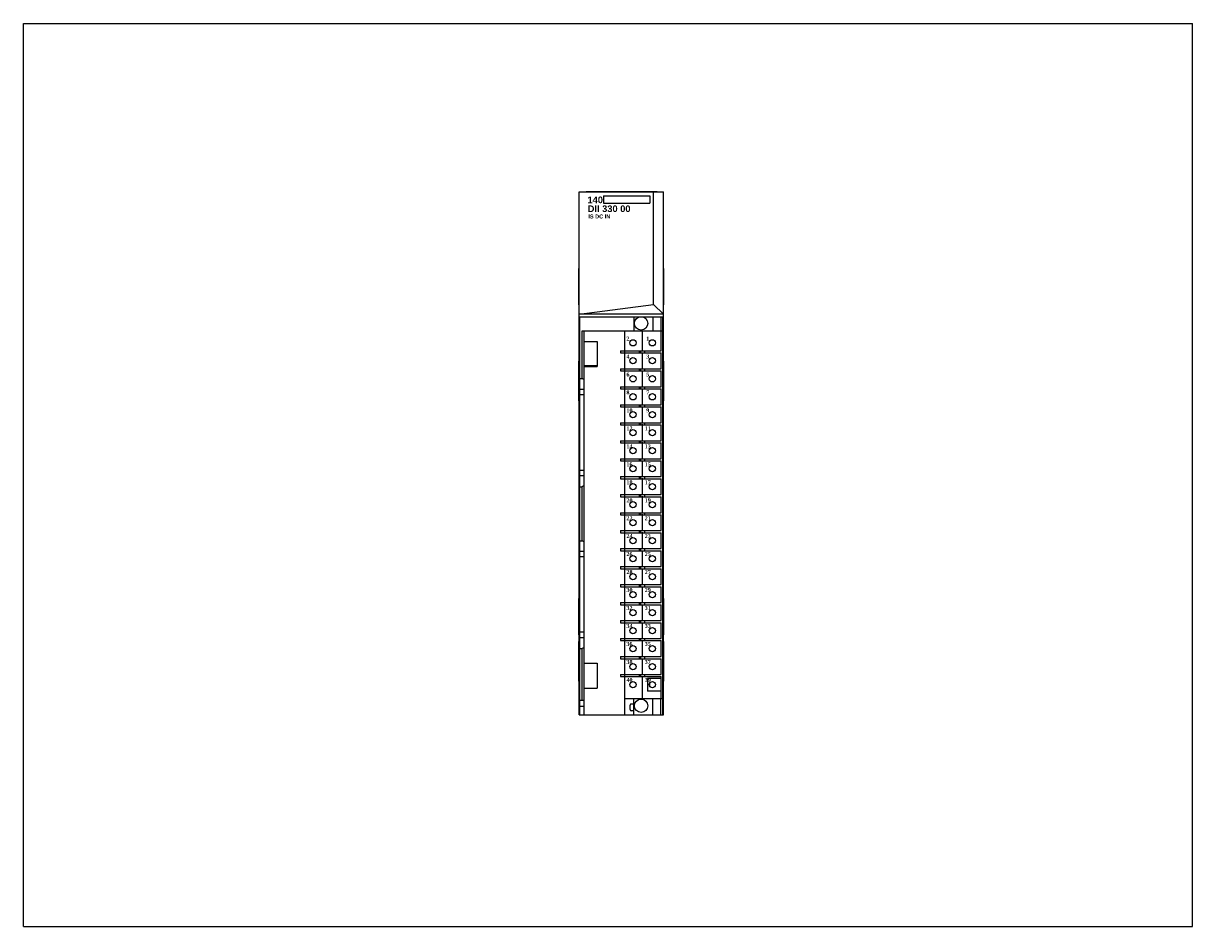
# Model space of a CAD drawing. Extents: x 0 to 22, y 0 to 27.4.
import ezdxf

# ---------------------------------------------------------------- set-up
doc = ezdxf.new("R2010")
doc.units = 0
doc.header["$LTSCALE"] = 1.21
doc.header["$MEASUREMENT"] = 0
doc.layers.get('0').update_dxf_attribs({"linetype": 'CONTINUOUS'})

msp = doc.modelspace()

# ---------------------------------------------------------------- linework, layer by layer
for p, q in [((0, 0), (0, 17)), ((0, 17), (22, 17)), ((22, 0), (22, 17)), ((10.458, 3.989), (10.458, 13.832)), ((10.458, 13.832), (12.046, 13.832)), ((10.588, 13.832), (10.588, 13.837)), ((10.588, 13.837), (11.927, 13.837)), ((10.917, 13.753), (10.917, 13.618)), ((10.917, 13.753), (11.786, 13.753)), ((11.786, 13.753), (11.786, 13.617)), ((11.859, 11.711), (11.859, 13.832)), ((11.927, 13.832), (11.927, 13.837)), ((12.046, 3.989), (12.046, 13.832)), ((10.917, 13.617), (11.786, 13.617)), ((10.452, 11.7), (10.452, 12.389)), ((10.458, 12.389), (10.452, 12.389)), ((12.046, 12.389), (12.052, 12.389)), ((12.052, 11.7), (12.052, 12.389)), ((10.458, 11.7), (10.452, 11.7)), ((10.458, 11.524), (11.859, 11.711)), ((11.859, 11.711), (12.046, 11.524)), ((12.046, 11.7), (12.052, 11.7)), ((12.046, 11.524), (10.458, 11.524)), ((10.472, 3.989), (10.472, 11.479)), ((10.472, 11.479), (11.616, 11.479)), ((11.486, 11.479), (11.486, 11.212)), ((11.63, 11.479), (12.041, 11.479)), ((11.845, 11.479), (11.845, 11.212)), ((11.994, 11.479), (11.994, 11.212)), ((12.033, 11.212), (12.033, 11.479)), ((12.042, 11.459), (12.041, 11.479)), ((12.042, 3.989), (12.042, 11.459)), ((11.647, 10.847), (11.647, 11.221)), ((10.512, 10.315), (10.512, 11.212)), ((10.512, 11.212), (12.033, 11.212)), ((10.551, 3.989), (10.551, 11.212)), ((10.551, 11.015), (10.797, 11.015)), ((10.797, 11.015), (10.797, 10.543)), ((11.317, 10.839), (11.317, 11.212)), ((12.002, 10.839), (12.002, 11.212)), ((12.034, 4.291), (12.034, 11.212)), ((11.235, 10.839), (11.235, 10.799)), ((11.235, 10.839), (12.002, 10.839)), ((11.235, 10.799), (12.002, 10.799)), ((11.313, 10.839), (11.313, 10.799)), ((11.317, 10.5), (11.317, 10.799)), ((11.589, 10.839), (11.589, 10.799)), ((11.609, 10.839), (11.609, 10.799)), ((11.647, 10.509), (11.647, 10.808)), ((11.687, 10.839), (11.687, 10.799)), ((12.002, 10.5), (12.002, 10.799)), ((10.451, 9.895), (10.451, 10.645)), ((10.451, 10.645), (10.458, 10.645)), ((10.456, 9.895), (10.456, 10.645)), ((12.046, 10.645), (12.051, 10.645)), ((12.051, 9.895), (12.051, 10.645)), ((10.451, 10.52), (10.456, 10.52)), ((10.787, 10.552), (10.551, 10.552)), ((10.551, 10.543), (10.797, 10.543)), ((10.787, 10.552), (10.787, 10.543)), ((11.235, 10.5), (11.235, 10.461)), ((11.235, 10.5), (12.002, 10.5)), ((11.235, 10.461), (12.002, 10.461)), ((11.313, 10.5), (11.313, 10.461)), ((11.317, 10.161), (11.317, 10.461)), ((11.589, 10.5), (11.589, 10.461)), ((11.609, 10.5), (11.609, 10.461)), ((11.647, 10.17), (11.647, 10.469)), ((11.687, 10.5), (11.687, 10.461)), ((12.002, 10.161), (12.002, 10.461)), ((12.046, 10.52), (12.051, 10.52)), ((10.472, 10.315), (10.512, 10.315)), ((10.551, 10.293), (10.512, 10.315)), ((11.235, 10.161), (11.235, 10.122)), ((11.235, 10.161), (12.002, 10.161)), ((11.235, 10.122), (12.002, 10.122)), ((11.313, 10.161), (11.313, 10.122)), ((11.317, 9.823), (11.317, 10.122)), ((11.589, 10.161), (11.589, 10.122)), ((11.609, 10.161), (11.609, 10.122)), ((11.647, 9.832), (11.647, 10.131)), ((11.687, 10.161), (11.687, 10.122)), ((12.002, 9.823), (12.002, 10.122)), ((10.451, 10.02), (10.456, 10.02)), ((10.551, 10.111), (10.472, 10.111)), ((10.551, 10.009), (10.472, 10.009)), ((12.046, 10.02), (12.051, 10.02)), ((10.451, 9.895), (10.458, 9.895)), ((11.235, 9.823), (11.235, 9.783)), ((11.235, 9.823), (12.002, 9.823)), ((11.235, 9.783), (12.002, 9.783)), ((11.313, 9.823), (11.313, 9.783)), ((11.317, 9.484), (11.317, 9.783)), ((11.589, 9.823), (11.589, 9.783)), ((11.609, 9.823), (11.609, 9.783)), ((11.647, 9.493), (11.647, 9.792)), ((11.687, 9.823), (11.687, 9.783)), ((12.002, 9.484), (12.002, 9.783)), ((12.051, 9.895), (12.046, 9.895)), ((11.235, 9.484), (11.235, 9.445)), ((11.235, 9.484), (12.002, 9.484)), ((11.313, 9.484), (11.313, 9.445)), ((11.589, 9.484), (11.589, 9.445)), ((11.609, 9.484), (11.609, 9.445)), ((11.687, 9.484), (11.687, 9.445)), ((11.235, 9.445), (12.002, 9.445)), ((11.317, 9.146), (11.317, 9.445)), ((11.647, 9.154), (11.647, 9.454)), ((12.002, 9.146), (12.002, 9.445)), ((11.235, 9.146), (11.235, 9.106)), ((11.235, 9.146), (12.002, 9.146)), ((11.235, 9.106), (12.002, 9.106)), ((11.313, 9.146), (11.313, 9.106)), ((11.317, 8.807), (11.317, 9.106)), ((11.589, 9.146), (11.589, 9.106)), ((11.609, 9.146), (11.609, 9.106)), ((11.647, 8.816), (11.647, 9.115)), ((11.687, 9.146), (11.687, 9.106)), ((12.002, 8.807), (12.002, 9.106)), ((11.235, 8.807), (11.235, 8.768)), ((11.235, 8.807), (12.002, 8.807)), ((11.313, 8.807), (11.313, 8.768)), ((11.589, 8.807), (11.589, 8.768)), ((11.609, 8.807), (11.609, 8.768)), ((11.687, 8.807), (11.687, 8.768)), ((10.551, 8.586), (10.472, 8.586)), ((11.235, 8.768), (12.002, 8.768)), ((11.317, 8.469), (11.317, 8.768)), ((11.647, 8.477), (11.647, 8.776)), ((12.002, 8.469), (12.002, 8.768)), ((10.551, 8.484), (10.472, 8.484)), ((11.235, 8.469), (12.002, 8.469)), ((11.235, 8.469), (11.235, 8.429)), ((11.235, 8.429), (12.002, 8.429)), ((11.313, 8.469), (11.313, 8.429)), ((11.317, 8.13), (11.317, 8.429)), ((11.589, 8.469), (11.589, 8.429)), ((11.609, 8.469), (11.609, 8.429)), ((11.647, 8.139), (11.647, 8.438)), ((11.687, 8.469), (11.687, 8.429)), ((12.002, 8.13), (12.002, 8.429)), ((10.472, 8.28), (10.512, 8.28)), ((10.551, 8.302), (10.512, 8.28)), ((10.512, 7.264), (10.512, 8.28)), ((11.235, 8.13), (12.002, 8.13)), ((11.235, 8.13), (11.235, 8.091)), ((11.235, 8.091), (12.002, 8.091)), ((11.313, 8.13), (11.313, 8.091)), ((11.317, 7.791), (11.317, 8.091)), ((11.589, 8.13), (11.589, 8.091)), ((11.609, 8.13), (11.609, 8.091)), ((11.647, 7.8), (11.647, 8.099)), ((11.687, 8.13), (11.687, 8.091)), ((12.002, 7.791), (12.002, 8.091)), ((11.235, 7.791), (12.002, 7.791)), ((11.235, 7.791), (11.235, 7.752)), ((11.235, 7.752), (12.002, 7.752)), ((11.313, 7.791), (11.313, 7.752)), ((11.317, 7.453), (11.317, 7.752)), ((11.589, 7.791), (11.589, 7.752)), ((11.609, 7.791), (11.609, 7.752)), ((11.647, 7.462), (11.647, 7.761)), ((11.687, 7.791), (11.687, 7.752)), ((12.002, 7.453), (12.002, 7.752)), ((10.472, 7.264), (10.512, 7.264)), ((10.551, 7.241), (10.512, 7.264)), ((11.235, 7.453), (12.002, 7.453)), ((11.235, 7.453), (11.235, 7.413)), ((11.235, 7.413), (12.002, 7.413)), ((11.313, 7.453), (11.313, 7.413)), ((11.317, 7.114), (11.317, 7.413)), ((11.589, 7.453), (11.589, 7.413)), ((11.609, 7.453), (11.609, 7.413)), ((11.647, 7.123), (11.647, 7.422)), ((11.687, 7.453), (11.687, 7.413)), ((12.002, 7.114), (12.002, 7.413)), ((10.551, 7.059), (10.472, 7.059)), ((11.235, 7.114), (12.002, 7.114)), ((11.235, 7.114), (11.235, 7.075)), ((11.235, 7.075), (12.002, 7.075)), ((11.313, 7.114), (11.313, 7.075)), ((11.317, 6.776), (11.317, 7.075)), ((11.589, 7.114), (11.589, 7.075)), ((11.609, 7.114), (11.609, 7.075)), ((11.647, 6.767), (11.647, 7.066)), ((11.687, 7.114), (11.687, 7.075)), ((12.002, 6.776), (12.002, 7.075)), ((10.551, 6.957), (10.472, 6.957)), ((11.235, 6.776), (12.002, 6.776)), ((11.235, 6.776), (11.235, 6.736)), ((11.235, 6.736), (12.002, 6.736)), ((11.313, 6.776), (11.313, 6.736)), ((11.317, 6.437), (11.317, 6.736)), ((11.589, 6.776), (11.589, 6.736)), ((11.609, 6.776), (11.609, 6.736)), ((11.647, 6.428), (11.647, 6.727)), ((11.687, 6.776), (11.687, 6.736)), ((12.002, 6.437), (12.002, 6.736)), ((11.235, 6.437), (12.002, 6.437)), ((11.235, 6.437), (11.235, 6.398)), ((11.235, 6.398), (12.002, 6.398)), ((11.313, 6.437), (11.313, 6.398)), ((11.317, 6.098), (11.317, 6.398)), ((11.589, 6.437), (11.589, 6.398)), ((11.609, 6.437), (11.609, 6.398)), ((11.647, 6.09), (11.647, 6.389)), ((11.687, 6.437), (11.687, 6.398)), ((12.002, 6.098), (12.002, 6.398)), ((10.458, 6.178), (10.452, 6.178)), ((10.452, 5.489), (10.452, 6.178)), ((12.046, 6.178), (12.052, 6.178)), ((12.052, 5.489), (12.052, 6.178)), ((11.235, 6.098), (12.002, 6.098)), ((11.235, 6.098), (11.235, 6.059)), ((11.235, 6.059), (12.002, 6.059)), ((11.313, 6.098), (11.313, 6.059)), ((11.317, 5.76), (11.317, 6.059)), ((11.589, 6.098), (11.589, 6.059)), ((11.609, 6.098), (11.609, 6.059)), ((11.647, 5.751), (11.647, 6.05)), ((11.687, 6.098), (11.687, 6.059)), ((12.002, 5.76), (12.002, 6.059)), ((11.235, 5.76), (12.002, 5.76)), ((11.235, 5.76), (11.235, 5.72)), ((11.235, 5.72), (12.002, 5.72)), ((11.313, 5.76), (11.313, 5.72)), ((11.317, 5.421), (11.317, 5.72)), ((11.589, 5.76), (11.589, 5.72)), ((11.609, 5.76), (11.609, 5.72)), ((11.687, 5.76), (11.687, 5.72)), ((12.002, 5.421), (12.002, 5.72)), ((10.551, 5.539), (10.472, 5.539)), ((11.647, 5.413), (11.647, 5.712)), ((10.451, 5.369), (10.458, 5.369)), ((10.451, 4.619), (10.451, 5.369)), ((10.458, 5.489), (10.452, 5.489)), ((10.456, 4.619), (10.456, 5.369)), ((10.551, 5.437), (10.472, 5.437)), ((11.235, 5.421), (12.002, 5.421)), ((11.235, 5.421), (11.235, 5.382)), ((11.235, 5.382), (12.002, 5.382)), ((11.313, 5.421), (11.313, 5.382)), ((11.317, 5.083), (11.317, 5.382)), ((11.589, 5.421), (11.589, 5.382)), ((11.609, 5.421), (11.609, 5.382)), ((11.647, 5.074), (11.647, 5.373)), ((11.687, 5.421), (11.687, 5.382)), ((12.002, 5.083), (12.002, 5.382)), ((12.046, 5.489), (12.052, 5.489)), ((12.046, 5.369), (12.051, 5.369)), ((12.051, 4.619), (12.051, 5.369)), ((10.451, 5.244), (10.456, 5.244)), ((10.472, 5.232), (10.512, 5.232)), ((10.551, 5.255), (10.512, 5.232)), ((10.512, 4.265), (10.512, 5.232)), ((11.235, 5.083), (12.002, 5.083)), ((11.235, 5.083), (11.235, 5.043)), ((11.313, 5.083), (11.313, 5.043)), ((11.589, 5.083), (11.589, 5.043)), ((11.609, 5.083), (11.609, 5.043)), ((11.687, 5.083), (11.687, 5.043)), ((12.046, 5.244), (12.051, 5.244)), ((10.551, 4.961), (10.797, 4.961)), ((10.797, 4.961), (10.797, 4.488)), ((11.235, 5.043), (12.002, 5.043)), ((11.317, 4.744), (11.317, 5.043)), ((11.647, 4.735), (11.647, 5.035)), ((12.002, 4.744), (12.002, 5.043)), ((10.451, 4.744), (10.456, 4.744)), ((11.235, 4.744), (12.002, 4.744)), ((11.235, 4.744), (11.235, 4.705)), ((11.235, 4.705), (12.002, 4.705)), ((11.313, 4.744), (11.313, 4.705)), ((11.317, 3.989), (11.317, 4.705)), ((11.589, 4.744), (11.589, 4.705)), ((11.609, 4.744), (11.609, 4.705)), ((11.647, 4.283), (11.647, 4.696)), ((11.687, 4.744), (11.687, 4.705)), ((12.002, 4.673), (11.741, 4.673)), ((11.741, 4.673), (11.741, 4.433)), ((12.002, 4.291), (12.002, 4.705)), ((12.046, 4.744), (12.051, 4.744)), ((10.451, 4.619), (10.458, 4.619)), ((10.551, 4.488), (10.797, 4.488)), ((12.002, 4.433), (11.741, 4.433)), ((12.051, 4.619), (12.046, 4.619)), ((10.472, 4.265), (10.551, 4.265)), ((11.317, 4.291), (12.034, 4.291)), ((11.486, 4.189), (11.437, 4.189)), ((11.486, 3.989), (11.486, 4.291)), ((11.845, 3.989), (11.845, 4.291)), ((11.994, 3.989), (11.994, 4.291)), ((12.033, 3.989), (12.033, 4.291)), ((10.458, 3.989), (12.046, 3.989)), ((10.551, 4.146), (10.472, 4.146)), ((11.417, 4.084), (11.417, 4.17)), ((11.486, 4.064), (11.437, 4.064)), ((0, 0), (22, 0))]:
    msp.add_line(p, q)
for centre, radius in [((11.623, 11.354), 0.125), ((11.47, 10.988), 0.0591), ((11.835, 10.988), 0.0591), ((11.47, 10.65), 0.0591), ((11.835, 10.65), 0.0591), ((11.47, 10.311), 0.0591), ((11.835, 10.311), 0.0591), ((11.47, 9.972), 0.0591), ((11.835, 9.972), 0.0591), ((11.47, 9.634), 0.0591), ((11.835, 9.634), 0.0591), ((11.47, 9.295), 0.0591), ((11.835, 9.295), 0.0591), ((11.47, 8.957), 0.0591), ((11.835, 8.957), 0.0591), ((11.47, 8.618), 0.0591), ((11.835, 8.618), 0.0591), ((11.47, 8.28), 0.0591), ((11.835, 8.28), 0.0591), ((11.47, 7.941), 0.0591), ((11.835, 7.941), 0.0591), ((11.47, 7.602), 0.0591), ((11.835, 7.602), 0.0591), ((11.47, 7.264), 0.0591), ((11.835, 7.264), 0.0591), ((11.47, 6.925), 0.0591), ((11.835, 6.925), 0.0591), ((11.47, 6.587), 0.0591), ((11.835, 6.587), 0.0591), ((11.47, 6.248), 0.0591), ((11.835, 6.248), 0.0591), ((11.47, 5.909), 0.0591), ((11.835, 5.909), 0.0591), ((11.47, 5.571), 0.0591), ((11.835, 5.571), 0.0591), ((11.47, 5.232), 0.0591), ((11.835, 5.232), 0.0591), ((11.47, 4.894), 0.0591), ((11.835, 4.894), 0.0591), ((11.47, 4.555), 0.0591), ((11.835, 4.555), 0.0591), ((11.623, 4.157), 0.125)]:
    msp.add_circle(centre, radius)
for centre, radius, start, end in [((11.847, 4.555), 0.0689, 146.4876, 214.153), ((11.437, 4.17), 0.0197, 90, 180), ((11.252, 4.246), 0.185, 333.0613, 341.0926), ((11.437, 4.084), 0.0197, 180, 270)]:
    msp.add_arc(centre, radius, start, end)

# ---------------------------------------------------------------- texts
at = {"attachment_point": 1}
for s, insert, char_height, width in [('\\fArial|b1|i0|c0|p34;140', (10.614, 13.741), 0.125, 0.28225), ('{\\fArial|b1|i0|c0|p34;DII 330 00}', (10.618, 13.574), 0.125, 1.125), ('{\\fArial|b1|i0|c0|p34;IS DC IN}', (10.63, 13.403), 0.075, 1.0699)]:
    msp.add_mtext(s, dxfattribs=dict(at, insert=insert, char_height=char_height, width=width))
at = {"insert": (11.347, 11.105), "char_height": 0.075, "width": 0.6271, "attachment_point": 1, "line_spacing_factor": 2.704}
msp.add_mtext('{\\fTimes New Roman|b1|i0|c0|p18;2           1\\P4           3\\P6           5\\P8           7\\P10         9\\P12        11\\P14        13\\P16        15\\P18        17\\P20        19\\P22        21\\P24        23\\P26        25\\P28        27\\P30        29\\P32        31\\P34        33\\P36        35\\P38        37\\P40        39}', dxfattribs=at)

doc.saveas('drawing.dxf')
